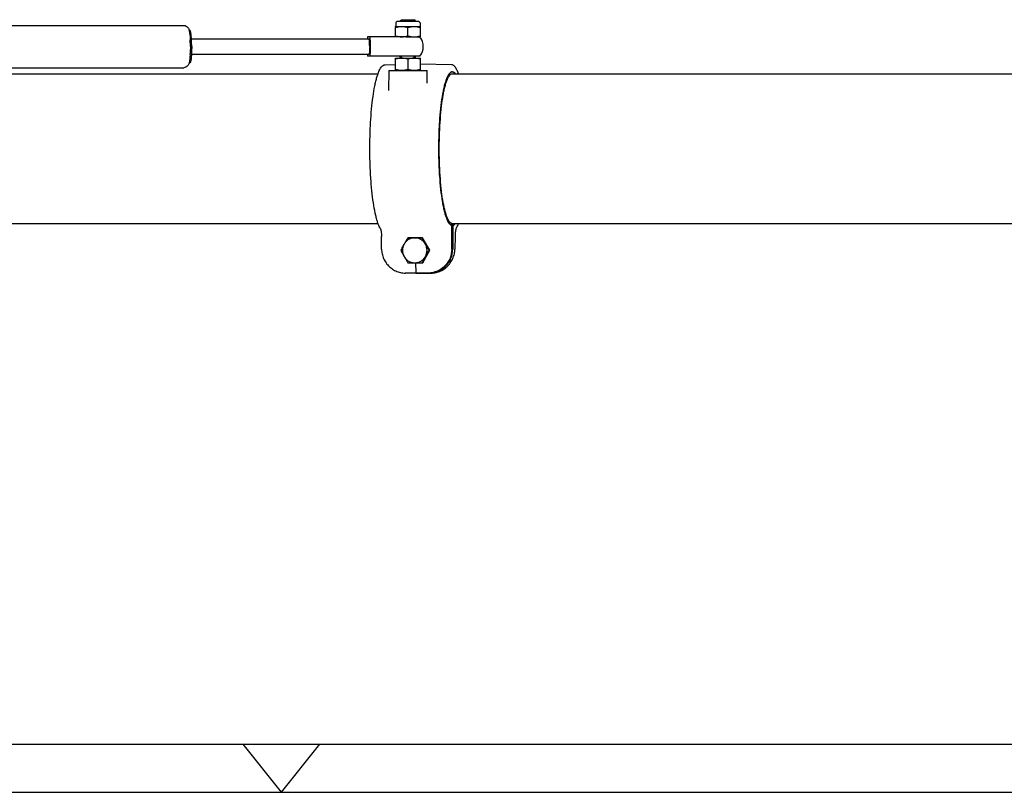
# Model space of a CAD drawing. Extents: x 0 to 420, y 0 to 297.
# Tile 2 of 12: x 103 to 205, y 0 to 81. Entities that reach past the tile are written whole.
import ezdxf

# ---------------------------------------------------------------- set-up
doc = ezdxf.new("R2010")
doc.units = 0
doc.header["$LTSCALE"] = 23.1
for name, color, linetype in [('102181_DXF_CONTINUOUS_LINE', 7, 'CONTINUOUS'), ('102343_DXF_FORMAT', 7, 'CONTINUOUS'), ('105-561-01_DXF_CONTINUOUS_', 7, 'CONTINUOUS'), ('105-562-01_DXF_CONTINUOUS_', 7, 'CONTINUOUS'), ('9900055_DXF_CONTINUOUS_LIN', 7, 'CONTINUOUS'), ('9900438_DXF_CONTINUOUS_LIN', 7, 'CONTINUOUS'), ('9924051_DXF_CONTINUOUS_LIN', 7, 'CONTINUOUS'), ('GAS_SPRING_BDXF_CONTINUOUS', 7, 'CONTINUOUS'), ('LOCK_NUT_M8_DXF_CONTINUOUS', 7, 'CONTINUOUS')]:
    doc.layers.add(name, color=color, linetype=linetype)

msp = doc.modelspace()

# ---------------------------------------------------------------- linework, layer by layer
at = {"layer": '102181_DXF_CONTINUOUS_LINE', "color": 7, "linetype": 'CONTINUOUS'}
for p, q in [((61.92, 74.91), (140.05, 74.91)), ((147.79, 74.91), (222.17, 74.91)), ((61.92, 59.31), (140.05, 59.31)), ((147.74, 59.31), (218.9, 59.31))]:
    msp.add_line(p, q, dxfattribs=at)
at = {"layer": '102343_DXF_FORMAT', "color": 7, "linetype": 'CONTINUOUS'}
for p, q in [((25, 5), (415, 5)), ((130, 0), (126, 5)), ((130, 0), (134, 5)), ((0, 0), (420, 0))]:
    msp.add_line(p, q, dxfattribs=at)
at = {"layer": '105-561-01_DXF_CONTINUOUS_', "color": 7, "linetype": 'CONTINUOUS'}
for p, q in [((140.79, 75.85), (141.87, 75.87)), ((141.17, 75.25), (141.13, 73.18)), ((141.17, 75.25), (145.17, 75.25)), ((147.7, 75.85), (144.47, 75.91)), ((145.19, 73.93), (145.17, 75.25)), ((147.74, 59.12), (147.84, 59.12)), ((147.74, 56.63), (147.74, 59.12)), ((147.84, 59.12), (147.84, 56.63)), ((140.43, 56.63), (140.41, 57.96)), ((143.18, 57.81), (143.19, 57.82)), ((143.19, 57.82), (144.68, 57.82)), ((143.31, 57.82), (143.3, 57.81)), ((145.44, 56.51), (144.68, 57.82)), ((148.08, 57.96), (148.06, 56.63)), ((144.72, 55.2), (145.44, 56.51)), ((143.23, 55.2), (143.22, 55.21)), ((143.23, 55.2), (144.72, 55.2)), ((143.3, 55.21), (143.31, 55.2)), ((143.97, 55.2), (143.98, 54.2)), ((144, 54.11), (142.88, 54.13)), ((145.13, 54.13), (144, 54.11)), ((144, 54.11), (144.19, 54.11)), ((145.32, 54.13), (144.19, 54.11)), ((144.25, 54.11), (144.3, 54.11)), ((144.3, 54.11), (145.42, 54.13)), ((144.3, 54.11), (144.49, 54.11)), ((144.49, 54.11), (145.61, 54.13))]:
    msp.add_line(p, q, dxfattribs=at)
for points in [[(140.43, 56.63), (140.43, 56.53), (140.44, 56.4), (140.46, 56.27), (140.48, 56.14), (140.51, 56.02), (140.55, 55.89), (140.59, 55.77), (140.64, 55.65), (140.7, 55.53), (140.76, 55.41), (140.83, 55.3), (140.9, 55.19), (140.98, 55.08), (141.07, 54.98), (141.15, 54.88), (141.25, 54.79), (141.35, 54.71), (141.45, 54.63), (141.56, 54.55), (141.67, 54.48), (141.78, 54.42), (141.9, 54.36), (142.02, 54.31), (142.14, 54.26), (142.26, 54.22), (142.39, 54.19), (142.51, 54.17), (142.64, 54.15), (142.77, 54.14), (142.88, 54.13)], [(145.61, 54.13), (145.73, 54.14), (145.85, 54.15), (145.98, 54.17), (146.1, 54.19), (146.23, 54.22), (146.35, 54.26), (146.47, 54.31), (146.59, 54.36), (146.71, 54.42), (146.82, 54.48), (146.93, 54.55), (147.04, 54.62), (147.14, 54.7), (147.24, 54.79), (147.34, 54.88), (147.43, 54.98), (147.51, 55.08), (147.59, 55.19), (147.66, 55.29), (147.73, 55.41), (147.79, 55.52), (147.85, 55.64), (147.9, 55.76), (147.94, 55.89), (147.98, 56.01), (148.01, 56.14), (148.03, 56.27), (148.05, 56.4), (148.06, 56.53), (148.06, 56.63)]]:
    msp.add_lwpolyline(points, dxfattribs=at)
msp.add_arc((146.61, 59.71), 1.85, 328.6776, 330.2394, dxfattribs=at)
for points, knots in [([(140.3, 58.75), (140.25, 58.83), (140.16, 59.02), (140.03, 59.34), (139.92, 59.72), (139.76, 60.33), (139.59, 61.22), (139.43, 62.43), (139.31, 63.78), (139.23, 65.25), (139.19, 66.76), (139.21, 68.3), (139.26, 69.79), (139.37, 71.2), (139.51, 72.48), (139.67, 73.44), (139.82, 74.12), (139.93, 74.55), (140.05, 74.92), (140.17, 75.23), (140.3, 75.48), (140.44, 75.68), (140.6, 75.81), (140.73, 75.85), (140.79, 75.85)], [0, 0, 0, 0, 0.016298, 0.035638, 0.058049, 0.083516, 0.143072, 0.212833, 0.290803, 0.374641, 0.461783, 0.549541, 0.635205, 0.716143, 0.789899, 0.854305, 0.882439, 0.907626, 0.929758, 0.948798, 0.964828, 0.978204, 0.989547, 1, 1, 1, 1]), ([(147.74, 59.12), (147.69, 59.13), (147.59, 59.19), (147.46, 59.34), (147.33, 59.56), (147.21, 59.84), (147.09, 60.2), (146.98, 60.62), (146.87, 61.1), (146.74, 61.84), (146.6, 62.89), (146.48, 64.26), (146.41, 65.73), (146.39, 67.26), (146.42, 68.78), (146.5, 70.24), (146.63, 71.58), (146.77, 72.6), (146.91, 73.32), (147.02, 73.78), (147.13, 74.17), (147.25, 74.5), (147.38, 74.76), (147.51, 74.95), (147.64, 75.08), (147.75, 75.11), (147.79, 75.11)], [0, 0, 0, 0, 0.009035, 0.02071, 0.035812, 0.054616, 0.077159, 0.10335, 0.133019, 0.165941, 0.240416, 0.324206, 0.414316, 0.507485, 0.600325, 0.689461, 0.771673, 0.844033, 0.875728, 0.904076, 0.928873, 0.949975, 0.967334, 0.981059, 0.991576, 1, 1, 1, 1]), ([(148.44, 74.91), (148.4, 75.05), (148.3, 75.28), (148.16, 75.54), (148.03, 75.7), (147.93, 75.78), (147.82, 75.84), (147.74, 75.85), (147.7, 75.85)], [0, 0, 0, 0, 0.332505, 0.599075, 0.711489, 0.812923, 0.907253, 1, 1, 1, 1]), ([(147.85, 75.11), (147.87, 75.1), (147.97, 75.06), (148.05, 74.98), (148.1, 74.91)], [0, 0, 0, 0, 0.210874, 1, 1, 1, 1]), ([(140.3, 58.75), (140.31, 58.74), (140.32, 58.71), (140.34, 58.65), (140.36, 58.57), (140.38, 58.43), (140.4, 58.23), (140.41, 58.05), (140.41, 57.96)], [0, 0, 0, 0, 0.047071, 0.126805, 0.231906, 0.358101, 0.658983, 1, 1, 1, 1]), ([(147.9, 59.14), (147.9, 59.14), (147.88, 59.13), (147.86, 59.12), (147.84, 59.12)], [0, 0, 0, 0, 0.257421, 1, 1, 1, 1]), ([(148.1, 59.31), (148.08, 59.29), (148.03, 59.22), (147.96, 59.16), (147.9, 59.14)], [0, 0, 0, 0, 0.288986, 1, 1, 1, 1]), ([(148.19, 58.75), (148.18, 58.74), (148.17, 58.71), (148.15, 58.65), (148.14, 58.57), (148.11, 58.43), (148.09, 58.23), (148.09, 58.05), (148.08, 57.96)], [0, 0, 0, 0, 0.047071, 0.126805, 0.231906, 0.358101, 0.658983, 1, 1, 1, 1]), ([(148.22, 58.8), (148.24, 58.83), (148.32, 59), (148.39, 59.17), (148.44, 59.31)], [0, 0, 0, 0, 0.222121, 1, 1, 1, 1]), ([(147.74, 56.63), (147.74, 56.31), (147.62, 55.66), (147.08, 54.84), (146.28, 54.28), (145.64, 54.14), (145.32, 54.13)], [0, 0, 0, 0, 0.251746, 0.502482, 0.751769, 1, 1, 1, 1]), ([(145.42, 54.13), (145.74, 54.14), (146.38, 54.28), (147.18, 54.84), (147.72, 55.66), (147.84, 56.31), (147.84, 56.63)], [0, 0, 0, 0, 0.248231, 0.497518, 0.748254, 1, 1, 1, 1]), ([(144, 54.11), (144, 54.11), (143.99, 54.12), (143.99, 54.14), (143.99, 54.17), (143.98, 54.19), (143.98, 54.2)], [0, 0, 0, 0, 0.097751, 0.311063, 0.624846, 1, 1, 1, 1])]:
    msp.add_open_spline(points, degree=3, knots=knots, dxfattribs=at)
msp.add_open_spline([(147.79, 75.11), (147.81, 75.11), (147.83, 75.11), (147.85, 75.11)], degree=3, dxfattribs=at)
at = {"layer": '105-562-01_DXF_CONTINUOUS_', "color": 7, "linetype": 'CONTINUOUS'}
for p, q in [((147.74, 59.12), (147.74, 59.32)), ((147.84, 59.12), (147.74, 59.12)), ((147.84, 59.31), (147.84, 59.12))]:
    msp.add_line(p, q, dxfattribs=at)
for points, knots in [([(147.73, 75.11), (147.68, 75.09), (147.58, 75.04), (147.46, 74.89), (147.33, 74.68), (147.21, 74.4), (147.1, 74.06), (146.99, 73.66), (146.89, 73.2), (146.76, 72.48), (146.62, 71.48), (146.5, 70.16), (146.42, 68.74), (146.39, 67.26), (146.41, 65.78), (146.48, 64.34), (146.59, 63), (146.74, 61.8), (146.9, 60.92), (147.05, 60.32), (147.17, 59.95), (147.29, 59.65), (147.41, 59.41), (147.53, 59.24), (147.63, 59.16), (147.68, 59.14)], [0, 0, 0, 0, 0.008933, 0.02041, 0.035155, 0.053422, 0.075253, 0.10057, 0.12922, 0.161002, 0.232937, 0.31404, 0.401577, 0.492555, 0.583846, 0.672311, 0.754921, 0.828879, 0.891752, 0.918416, 0.941647, 0.961334, 0.977464, 0.990188, 1, 1, 1, 1]), ([(148.1, 74.91), (148.08, 74.94), (148.03, 75), (147.95, 75.06), (147.87, 75.1), (147.82, 75.11), (147.79, 75.11)], [0, 0, 0, 0, 0.30495, 0.566018, 0.792761, 1, 1, 1, 1]), ([(147.74, 59.32), (147.69, 59.33), (147.59, 59.39), (147.46, 59.53), (147.34, 59.75), (147.22, 60.03), (147.11, 60.37), (147, 60.78), (146.89, 61.25), (146.76, 61.98), (146.63, 63), (146.52, 64.34), (146.45, 65.77), (146.43, 67.26), (146.46, 68.74), (146.54, 70.16), (146.66, 71.47), (146.8, 72.47), (146.93, 73.17), (147.04, 73.61), (147.15, 74), (147.27, 74.32), (147.39, 74.57), (147.51, 74.76), (147.64, 74.88), (147.75, 74.91), (147.79, 74.91)], [0, 0, 0, 0, 0.009052, 0.020754, 0.035885, 0.054719, 0.077288, 0.103502, 0.133191, 0.16613, 0.240626, 0.324422, 0.414526, 0.507677, 0.600491, 0.689596, 0.771775, 0.844103, 0.875783, 0.904118, 0.928902, 0.949995, 0.967346, 0.981065, 0.991578, 1, 1, 1, 1]), ([(147.68, 59.14), (147.69, 59.14), (147.7, 59.13), (147.72, 59.12), (147.74, 59.12)], [0, 0, 0, 0, 0.257431, 1, 1, 1, 1]), ([(147.84, 59.12), (147.87, 59.12), (147.97, 59.16), (148.05, 59.24), (148.1, 59.31)], [0, 0, 0, 0, 0.210257, 1, 1, 1, 1])]:
    msp.add_open_spline(points, degree=3, knots=knots, dxfattribs=at)
msp.add_open_spline([(147.79, 75.11), (147.77, 75.11), (147.75, 75.11), (147.73, 75.11)], degree=3, dxfattribs=at)
at = {"layer": '9900055_DXF_CONTINUOUS_LIN', "color": 7, "linetype": 'CONTINUOUS'}
for p, q in [((141.87, 75.25), (141.87, 76.55)), ((141.87, 76.55), (144.47, 76.55)), ((143.17, 76.44), (143.17, 75.37)), ((144.47, 75.25), (144.47, 76.55))]:
    msp.add_line(p, q, dxfattribs=at)
for points, knots in [([(142.52, 76.55), (142.41, 76.55), (142.19, 76.53), (141.98, 76.47), (141.87, 76.44)], [0, 0, 0, 0, 0.498127, 1, 1, 1, 1]), ([(143.17, 76.44), (143.06, 76.47), (142.85, 76.53), (142.63, 76.55), (142.52, 76.55)], [0, 0, 0, 0, 0.501873, 1, 1, 1, 1]), ([(143.82, 76.55), (143.71, 76.55), (143.49, 76.53), (143.28, 76.47), (143.17, 76.44)], [0, 0, 0, 0, 0.498127, 1, 1, 1, 1]), ([(144.47, 76.44), (144.36, 76.47), (144.15, 76.53), (143.93, 76.55), (143.82, 76.55)], [0, 0, 0, 0, 0.501873, 1, 1, 1, 1]), ([(142.52, 75.25), (142.41, 75.25), (142.19, 75.28), (141.98, 75.33), (141.87, 75.37)], [0, 0, 0, 0, 0.498127, 1, 1, 1, 1]), ([(143.17, 75.37), (143.06, 75.33), (142.85, 75.28), (142.63, 75.25), (142.52, 75.25)], [0, 0, 0, 0, 0.501873, 1, 1, 1, 1]), ([(143.82, 75.25), (143.71, 75.25), (143.49, 75.28), (143.28, 75.33), (143.17, 75.37)], [0, 0, 0, 0, 0.498127, 1, 1, 1, 1]), ([(144.47, 75.37), (144.36, 75.33), (144.15, 75.28), (143.93, 75.25), (143.82, 75.25)], [0, 0, 0, 0, 0.501873, 1, 1, 1, 1])]:
    msp.add_open_spline(points, degree=3, knots=knots, dxfattribs=at)
at = {"layer": '9900438_DXF_CONTINUOUS_LIN', "color": 7, "linetype": 'CONTINUOUS'}
for p, q in [((142.37, 80.42), (142.51, 80.55)), ((142.37, 80.35), (142.37, 80.42)), ((142.37, 80.42), (143.97, 80.42)), ((142.5, 80.55), (143.83, 80.55)), ((142.51, 80.55), (143.83, 80.55)), ((143.97, 80.42), (143.83, 80.55)), ((143.97, 80.35), (143.97, 80.42)), ((142.37, 76.55), (142.37, 76.75)), ((143.97, 76.55), (143.97, 76.75))]:
    msp.add_line(p, q, dxfattribs=at)
at = {"layer": '9900438_DXF_CONTINUOUS_LIN', "color": 2, "linetype": 'CONTINUOUS'}
for p, q in [((142.5, 80.35), (142.5, 80.55)), ((143.83, 80.35), (143.83, 80.55)), ((142.5, 76.55), (142.5, 76.75)), ((143.83, 76.55), (143.83, 76.75))]:
    msp.add_line(p, q, dxfattribs=at)
at = {"layer": '9924051_DXF_CONTINUOUS_LIN', "color": 7, "linetype": 'CONTINUOUS'}
for p, q in [((144.68, 57.81), (143.16, 57.81)), ((145.44, 56.51), (145.38, 56.51)), ((143.16, 55.21), (144.72, 55.21))]:
    msp.add_line(p, q, dxfattribs=at)
for points, knots in [([(143.16, 57.81), (143.13, 57.76), (143, 57.54), (142.87, 57.33), (142.77, 57.16)], [0, 0, 0, 0, 0.247912, 1, 1, 1, 1]), ([(143.88, 57.81), (143.77, 57.81), (143.55, 57.78), (143.23, 57.65), (142.97, 57.44), (142.83, 57.26), (142.77, 57.16)], [0, 0, 0, 0, 0.248945, 0.498389, 0.748698, 1, 1, 1, 1]), ([(144.99, 57.16), (144.93, 57.26), (144.8, 57.44), (144.53, 57.65), (144.22, 57.78), (143.99, 57.81), (143.88, 57.81)], [0, 0, 0, 0, 0.251302, 0.501611, 0.751055, 1, 1, 1, 1]), ([(144.99, 57.16), (144.96, 57.22), (144.84, 57.43), (144.72, 57.65), (144.64, 57.81)], [0, 0, 0, 0, 0.255958, 1, 1, 1, 1]), ([(142.77, 57.16), (142.74, 57.11), (142.62, 56.89), (142.51, 56.68), (142.42, 56.51)], [0, 0, 0, 0, 0.255958, 1, 1, 1, 1]), ([(142.42, 56.51), (142.45, 56.46), (142.56, 56.24), (142.68, 56.02), (142.77, 55.86)], [0, 0, 0, 0, 0.243447, 1, 1, 1, 1]), ([(142.77, 57.16), (142.72, 57.06), (142.63, 56.85), (142.59, 56.51), (142.63, 56.17), (142.72, 55.96), (142.77, 55.86)], [0, 0, 0, 0, 0.249756, 0.5, 0.750244, 1, 1, 1, 1]), ([(145.38, 56.51), (145.35, 56.57), (145.21, 56.78), (145.08, 57), (144.99, 57.16)], [0, 0, 0, 0, 0.247912, 1, 1, 1, 1]), ([(144.99, 55.86), (145.05, 55.96), (145.13, 56.17), (145.18, 56.51), (145.13, 56.85), (145.05, 57.06), (144.99, 57.16)], [0, 0, 0, 0, 0.249756, 0.5, 0.750244, 1, 1, 1, 1]), ([(144.99, 55.86), (145.02, 55.92), (145.15, 56.14), (145.28, 56.35), (145.38, 56.51)], [0, 0, 0, 0, 0.251041, 1, 1, 1, 1]), ([(142.77, 55.86), (142.8, 55.81), (142.93, 55.59), (143.06, 55.37), (143.16, 55.21)], [0, 0, 0, 0, 0.251041, 1, 1, 1, 1]), ([(142.77, 55.86), (142.83, 55.76), (142.97, 55.58), (143.23, 55.37), (143.55, 55.24), (143.77, 55.21), (143.88, 55.21)], [0, 0, 0, 0, 0.251302, 0.501611, 0.751055, 1, 1, 1, 1]), ([(143.88, 55.21), (143.99, 55.21), (144.22, 55.24), (144.53, 55.37), (144.8, 55.58), (144.93, 55.76), (144.99, 55.86)], [0, 0, 0, 0, 0.248945, 0.498389, 0.748698, 1, 1, 1, 1]), ([(144.64, 55.21), (144.67, 55.27), (144.78, 55.48), (144.9, 55.7), (144.99, 55.86)], [0, 0, 0, 0, 0.243447, 1, 1, 1, 1])]:
    msp.add_open_spline(points, degree=3, knots=knots, dxfattribs=at)
at = {"layer": 'GAS_SPRING_BDXF_CONTINUOUS', "color": 7, "linetype": 'CONTINUOUS'}
for p, q in [((59.53, 79.95), (119.8, 79.95)), ((120.35, 79.45), (120.43, 79.45)), ((120.6, 78.55), (139.09, 78.55)), ((142.95, 78.75), (138.96, 78.75)), ((120.35, 76.05), (120.43, 76.05)), ((120.6, 76.95), (139.09, 76.95)), ((144.42, 76.75), (138.96, 76.75)), ((58.11, 75.55), (119.8, 75.55))]:
    msp.add_line(p, q, dxfattribs=at)
for centre, radius, start, end in [((106.14, 77.78), 14.34, 0.4572, 2.6647), ((147.03, 78.05), 8.1, 175.0302, 176.448), ((143.17, 77.75), 1.6, 321.3178, 38.6822), ((108.92, 77.59), 11.55, 356.5045, 357.1192), ((104.48, 77.75), 16, 0.0001, 0.5168), ((147.46, 77.49), 8.53, 183.5874, 184.9345)]:
    msp.add_arc(centre, radius, start, end, dxfattribs=at)
for points, knots in [([(119.8, 79.95), (119.88, 79.95), (120.05, 79.91), (120.27, 79.72), (120.33, 79.53), (120.36, 79.42)], [0, 0, 0, 0, 0.312124, 0.59681, 1, 1, 1, 1]), ([(120.38, 79.32), (120.4, 79.19), (120.44, 78.9), (120.46, 78.61), (120.47, 78.45)], [0, 0, 0, 0, 0.443305, 1, 1, 1, 1]), ([(120.62, 77.75), (120.62, 77.97), (120.61, 78.37), (120.58, 78.84), (120.54, 79.15), (120.51, 79.31), (120.48, 79.4), (120.45, 79.45), (120.43, 79.45)], [0, 0, 0, 0, 0.37643, 0.696243, 0.819609, 0.912357, 0.971818, 1, 1, 1, 1]), ([(139.18, 77.75), (139.18, 77.85), (139.18, 78.04), (139.16, 78.27), (139.15, 78.41), (139.13, 78.48), (139.12, 78.53), (139.1, 78.55), (139.09, 78.55)], [0, 0, 0, 0, 0.376439, 0.696229, 0.819616, 0.91235, 0.971838, 1, 1, 1, 1]), ([(139.23, 76.75), (139.24, 76.91), (139.26, 77.24), (139.27, 77.75), (139.26, 78.26), (139.24, 78.6), (139.23, 78.75)], [0, 0, 0, 0, 0.235252, 0.5, 0.764748, 1, 1, 1, 1]), ([(120.62, 77.75), (120.62, 77.54), (120.61, 77.13), (120.58, 76.66), (120.54, 76.36), (120.51, 76.2), (120.48, 76.1), (120.45, 76.05), (120.43, 76.05)], [0, 0, 0, 0, 0.37643, 0.696243, 0.819609, 0.912357, 0.971818, 1, 1, 1, 1]), ([(120.48, 77.75), (120.48, 77.69), (120.48, 77.44), (120.47, 77.2), (120.46, 77.01)], [0, 0, 0, 0, 0.25664, 1, 1, 1, 1]), ([(139.18, 77.75), (139.18, 77.65), (139.18, 77.46), (139.16, 77.24), (139.15, 77.1), (139.13, 77.02), (139.12, 76.98), (139.1, 76.95), (139.09, 76.95)], [0, 0, 0, 0, 0.376439, 0.696229, 0.819616, 0.91235, 0.971838, 1, 1, 1, 1]), ([(120.34, 76.02), (120.31, 75.92), (120.23, 75.75), (120.03, 75.59), (119.87, 75.55), (119.8, 75.55)], [0, 0, 0, 0, 0.413219, 0.696807, 1, 1, 1, 1]), ([(120.46, 76.89), (120.45, 76.82), (120.44, 76.58), (120.41, 76.33), (120.38, 76.16)], [0, 0, 0, 0, 0.289628, 1, 1, 1, 1])]:
    msp.add_open_spline(points, degree=3, knots=knots, dxfattribs=at)
for points in [[(120.36, 79.42), (120.37, 79.38), (120.37, 79.35), (120.38, 79.32)], [(120.38, 76.16), (120.37, 76.11), (120.36, 76.07), (120.34, 76.02)]]:
    msp.add_open_spline(points, degree=3, dxfattribs=at)
at = {"layer": 'LOCK_NUT_M8_DXF_CONTINUOUS', "color": 7, "linetype": 'CONTINUOUS'}
for p, q in [((141.91, 80.22), (141.9, 79.9)), ((144.29, 80.35), (142.05, 80.35)), ((144.43, 80.22), (144.44, 79.9)), ((141.87, 79.85), (141.87, 79.74)), ((141.87, 79.85), (144.47, 79.85)), ((141.87, 78.75), (141.87, 79.74)), ((143.17, 78.87), (143.17, 79.74)), ((144.47, 79.74), (144.47, 79.85)), ((144.47, 78.75), (144.47, 79.74)), ((142.95, 78.75), (144.47, 78.75))]:
    msp.add_line(p, q, dxfattribs=at)
for centre, radius, start, end in [((142.05, 80.21), 0.14, 90, 177.7094), ((144.29, 80.21), 0.14, 2.2906, 90), ((141.84, 79.91), 0.06, 297.7358, 357.7094), ((144.5, 79.91), 0.06, 182.2906, 242.2641)]:
    msp.add_arc(centre, radius, start, end, dxfattribs=at)
for points, knots in [([(141.87, 79.74), (141.98, 79.77), (142.19, 79.83), (142.41, 79.85), (142.52, 79.85)], [0, 0, 0, 0, 0.501873, 1, 1, 1, 1]), ([(142.52, 79.85), (142.63, 79.85), (142.85, 79.83), (143.06, 79.77), (143.17, 79.74)], [0, 0, 0, 0, 0.498127, 1, 1, 1, 1]), ([(143.17, 79.74), (143.28, 79.77), (143.49, 79.83), (143.71, 79.85), (143.82, 79.85)], [0, 0, 0, 0, 0.501873, 1, 1, 1, 1]), ([(143.82, 79.85), (143.93, 79.85), (144.15, 79.83), (144.36, 79.77), (144.47, 79.74)], [0, 0, 0, 0, 0.498127, 1, 1, 1, 1]), ([(141.87, 78.87), (141.98, 78.83), (142.19, 78.78), (142.41, 78.75), (142.52, 78.75)], [0, 0, 0, 0, 0.501873, 1, 1, 1, 1]), ([(142.52, 78.75), (142.63, 78.75), (142.85, 78.78), (143.06, 78.83), (143.17, 78.87)], [0, 0, 0, 0, 0.498127, 1, 1, 1, 1]), ([(143.17, 78.87), (143.28, 78.83), (143.49, 78.78), (143.71, 78.75), (143.82, 78.75)], [0, 0, 0, 0, 0.501873, 1, 1, 1, 1]), ([(143.82, 78.75), (143.93, 78.75), (144.15, 78.78), (144.36, 78.83), (144.47, 78.87)], [0, 0, 0, 0, 0.498127, 1, 1, 1, 1])]:
    msp.add_open_spline(points, degree=3, knots=knots, dxfattribs=at)

doc.saveas('drawing.dxf')
